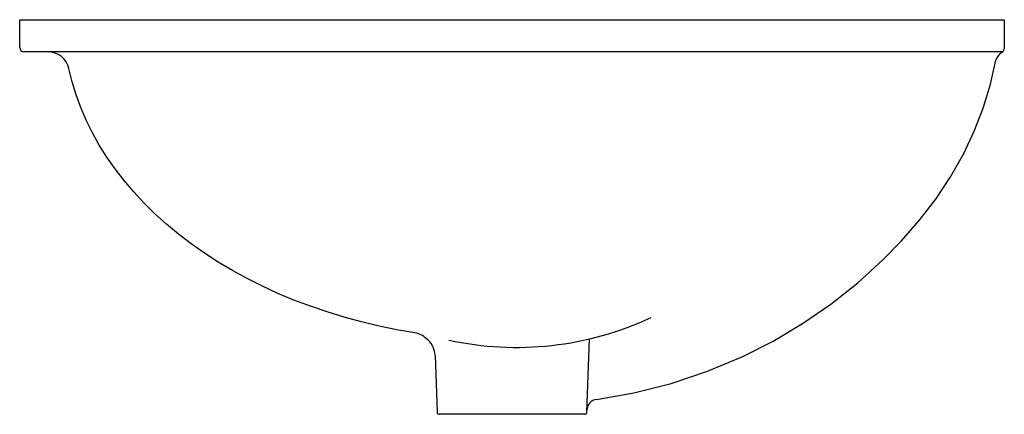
# Model space of a CAD drawing. Header units: millimetres. Extents: x 0 to 0.46, y 0 to 0.184.
import ezdxf

# ---------------------------------------------------------------- set-up
doc = ezdxf.new("R2010")
doc.units = ezdxf.units.MM
doc.header["$LTSCALE"] = 0.1
doc.layers.add('BLOCKS', color=3, linetype='Continuous')

msp = doc.modelspace()

# ---------------------------------------------------------------- linework, layer by layer
at = {"layer": 'BLOCKS', "linetype": 'Continuous'}
for p, q in [((0, 0.1844999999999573), (0.006055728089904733, 0.1844999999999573)), ((0, 0.1714999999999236), (0, 0.1844999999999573)), ((0.006055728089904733, 0.1844999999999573), (0.4600000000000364, 0.1844999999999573)), ((0.4539442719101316, 0.1844999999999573), (0.4600000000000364, 0.1844999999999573)), ((0.4600000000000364, 0.1844999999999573), (0.4600000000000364, 0.1709198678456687)), ((0.4593240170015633, 0.1694999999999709), (0.001999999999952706, 0.1694999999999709)), ((0.1908651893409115, 0.0345945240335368), (0.1899001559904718, 0.03549443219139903)), ((0.2650297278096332, 0.0009651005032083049), (0.266227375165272, 0.03526123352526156)), ((0.194039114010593, 0.02762998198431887), (0.1949702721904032, 0.0009651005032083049)), ((0.2640303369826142, 0), (0.1959696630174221, 0)), ((0.2065000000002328, 0), (0.1959696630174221, 0))]:
    msp.add_line(p, q, dxfattribs=at)
at = {"layer": 'BLOCKS', "linetype": 'Continuous', "flags": 128}
for points in [[(0.458863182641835, 0.1691157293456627), (0.458863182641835, 0.1691157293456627), (0.4591727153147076, 0.1693618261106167), (0.4595043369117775, 0.1696646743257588), (0.4598496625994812, 0.1702239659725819), (0.4599962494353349, 0.1708884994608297), (0.4599921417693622, 0.1709187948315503)], [(0.1846482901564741, 0.03805718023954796), (0.1762309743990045, 0.03952502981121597), (0.167905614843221, 0.04124081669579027), (0.1596864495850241, 0.04320160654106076), (0.1515875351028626, 0.04540404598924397), (0.1436227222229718, 0.04784436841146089), (0.1358056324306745, 0.05051840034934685), (0.1281496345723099, 0.05342156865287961), (0.1206678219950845, 0.05654890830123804), (0.113372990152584, 0.05989507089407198), (0.1062776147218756, 0.06345433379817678), (0.09939383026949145, 0.06722060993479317), (0.09273340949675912, 0.07118745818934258), (0.08630774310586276, 0.0753480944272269), (0.08012782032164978, 0.07969540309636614), (0.07420421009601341, 0.08422194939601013), (0.06854704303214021, 0.08891999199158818), (0.06316599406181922, 0.09378149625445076), (0.0580702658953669, 0.09879814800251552), (0.05326857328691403, 0.1039613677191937), (0.04876912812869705, 0.1092623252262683), (0.04457962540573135, 0.114691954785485), (0.04070723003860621, 0.1202409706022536), (0.03715856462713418, 0.1258998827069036), (0.03393969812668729, 0.1316590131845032), (0.03105613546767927, 0.1375085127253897), (0.02851280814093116, 0.1434383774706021), (0.02631406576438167, 0.1494384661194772), (0.02446366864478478, 0.1554985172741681), (0.02296478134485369, 0.1616081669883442)], [(0.2694027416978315, 0.006994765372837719), (0.286984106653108, 0.01005005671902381), (0.304335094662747, 0.0144320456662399), (0.3213105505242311, 0.02009741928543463), (0.3377653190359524, 0.02700286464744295), (0.3519961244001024, 0.03422539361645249), (0.3657539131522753, 0.04241975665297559), (0.3789490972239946, 0.05152477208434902), (0.3914920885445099, 0.06147925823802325), (0.4032932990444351, 0.07222203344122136), (0.4120233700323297, 0.08118092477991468), (0.4202779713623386, 0.09063634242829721), (0.4279410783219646, 0.1005766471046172), (0.4348966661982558, 0.1109901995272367), (0.4410287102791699, 0.1218653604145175), (0.4459338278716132, 0.1323519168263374), (0.4501015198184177, 0.1431835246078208), (0.4535038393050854, 0.1542793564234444), (0.4561128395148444, 0.1655585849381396)]]:
    msp.add_lwpolyline(points, dxfattribs=at)
at = {"layer": 'BLOCKS', "linetype": 'Continuous'}
for centre, radius, start, end in [((0.001999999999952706, 0.1714999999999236), 0.002000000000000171, 180, 270), ((0.01318952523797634, 0.15949999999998), 0.01, 12.17021716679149, 90), ((0.4610211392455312, 0.164605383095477), 0.004999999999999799, 115.5685918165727, 169.0098422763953), ((0.183080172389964, 0.02818089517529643), 0.01000000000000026, 46.99999999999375, 80.97811149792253), ((0.1840452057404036, 0.02728098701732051), 0.01000000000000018, 2.000000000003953, 46.99999999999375), ((0.2700702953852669, 0.002039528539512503), 0.005000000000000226, 97.67251186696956, 177.999999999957), ((0.1959696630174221, 0.0009999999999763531), 0.001000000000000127, 181.999999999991, 270), ((0.2640303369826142, 0.0009999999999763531), 0.0009999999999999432, 270, 357.9999999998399)]:
    msp.add_arc(centre, radius, start, end, dxfattribs=at)
at = {"layer": 'BLOCKS'}
msp.add_arc((0.2321282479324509, 0.1798810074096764), 0.148585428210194, 257.6899517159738, 295.0135178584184, dxfattribs=at)

doc.saveas('drawing.dxf')
